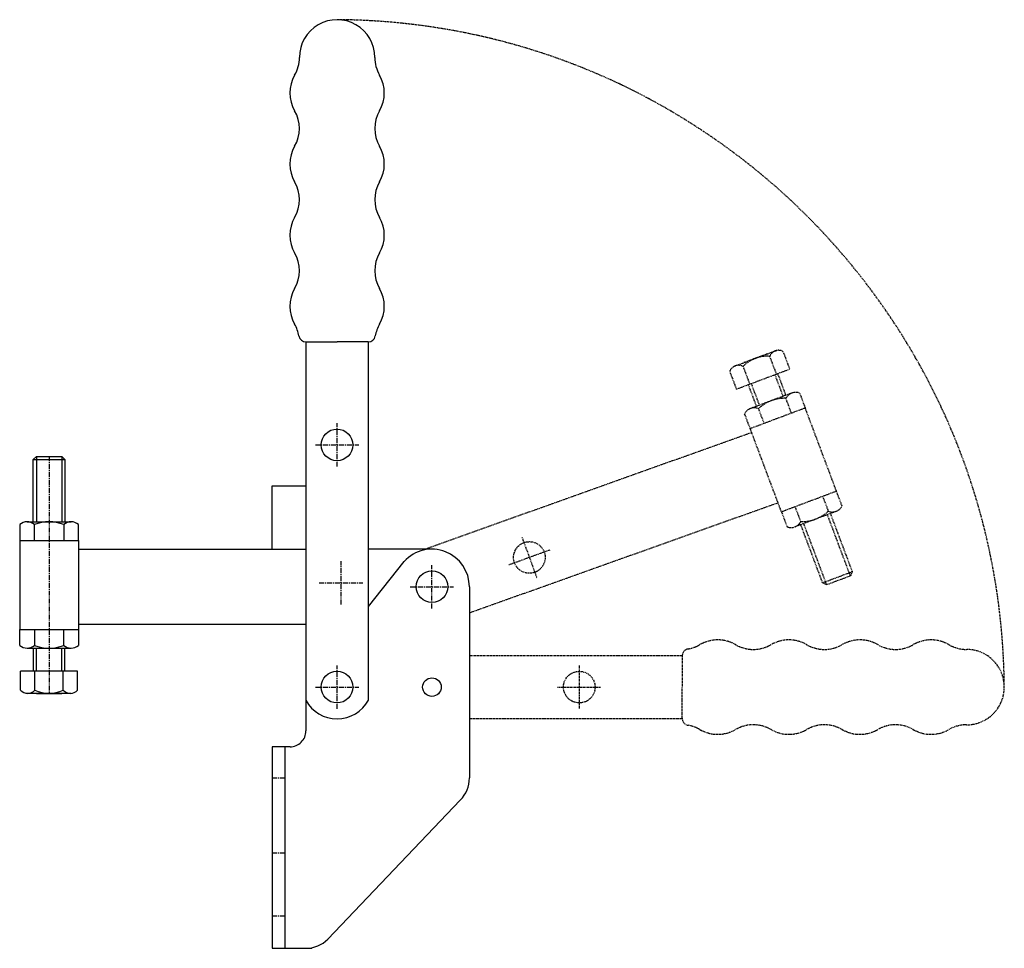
# Model space of a CAD drawing. Extents: x 166 to 415, y 57 to 292.
import ezdxf

# ---------------------------------------------------------------- set-up
doc = ezdxf.new("R2010")
doc.units = 0
doc.linetypes.add('CENTER', pattern=[2, 1.25, -0.25, 0.25, -0.25])
doc.linetypes.add('HIDDEN', pattern=[0.375, 0.25, -0.125])
doc.layers.get('0').update_dxf_attribs({"linetype": 'CONTINUOUS'})
doc.layers.add('BRAUER-1', color=1, linetype='CENTER')
doc.layers.add('BRAUER-5', color=4, linetype='HIDDEN')

# ---------------------------------------------------------------- blocks, each defined once
blk = doc.blocks.new('V3003CS_SP')
for p, q in [((-4, 4.746875), (-3.999999, 20.499999)), ((-3.999999, 20.499999), (-3.199999, 21.299999)), ((-3.999999, 20.499999), (4.000001, 20.499999)), ((-3.199999, 21.299999), (-3.2, 4.746875)), ((-3.199999, 21.299999), (3.200001, 21.299999)), ((3.200001, 21.299999), (3.2, 4.746875)), ((3.200001, 21.299999), (4.000001, 20.499999)), ((4.000001, 20.499999), (4, 4.746875)), ((-7.44, 4.034844), (-7.44, 0)), ((-5.58, 4.746875), (5.58, 4.746875)), ((-3.72, 0), (-3.72, 4.034844)), ((3.72, 4.034844), (3.72, 0)), ((7.44, 0), (7.44, 4.034844)), ((-7.44, 0), (-7.440001, -22.500001)), ((-7.44, 0), (7.44, 0)), ((-7.44, 0), (7.44, 0)), ((7.44, 0), (7.439999, -22.500001)), ((-7.440001, -26.534845), (-7.440001, -22.500001)), ((-7.440001, -22.500001), (7.439999, -22.500001)), ((-7.440001, -22.500001), (7.439999, -22.500001)), ((-3.720001, -22.500001), (-3.720001, -26.534845)), ((3.719999, -26.534845), (3.719999, -22.500001)), ((7.439999, -22.500001), (7.439999, -26.534845)), ((-5.580001, -27.246876), (5.579999, -27.246876)), ((-4, -27.246876), (-4.000001, -33.100001)), ((-3.200001, -33.100001), (-3.2, -27.246876)), ((3.199999, -33.100001), (3.2, -27.246876)), ((3.999999, -33.100001), (4, -27.246876)), ((-7.200001, -37.900001), (-7.200001, -33.100001)), ((7.199999, -33.100001), (-7.200001, -33.100001)), ((-3.600001, -37.900001), (-3.600001, -33.100001)), ((3.599999, -37.900001), (3.599999, -33.100001)), ((7.199999, -37.900001), (7.199999, -33.100001)), ((5.599999, -38.700001), (-5.800002, -38.700001)), ((-3.200001, -38.700001), (3.199999, -38.700001))]:
    blk.add_line(p, q)
for centre, radius, start, end in [((-5.58, 1.89875), 2.832401, 48.952335, 131.04766), ((0, -5.340234), 10.086153, 68.356984, 111.643015), ((5.58, 1.89875), 2.832401, 48.952335, 131.04766), ((-5.580001, -24.398751), 2.832401, 228.95234, 311.047662), ((0, -17.159767), 10.086154, 248.35698, 291.643013), ((5.579999, -24.398751), 2.832401, 228.95234, 311.047662), ((-5.400001, -36.275001), 2.425, 222.075022, 317.924978), ((-0.000001, -30.200001), 8.5, 244.942385, 295.057615), ((5.399999, -36.275001), 2.425, 222.075022, 317.924978)]:
    blk.add_arc(centre, radius, start, end)
at = {"layer": 'BRAUER-1'}
blk.add_line((0.000001, 21.299999), (-0.000001, -38.700001), dxfattribs=at)

msp = doc.modelspace()

# ---------------------------------------------------------------- linework, layer by layer
for p, q in [((238.469649, 210.370736), (238.504318, 111.910395)), ((238.519651, 210.370042), (246.409649, 210.370042)), ((254.299648, 210.370041), (246.409649, 210.370042)), ((254.349663, 119.698219), (254.349649, 210.370736)), ((230.009664, 173.909832), (238.492847, 173.911656)), ((230.009664, 157.909832), (230.009664, 173.909832)), ((180.939999, 157.909833), (238.496288, 157.909832)), ((270.409664, 157.909831), (254.349664, 157.909832)), ((254.349664, 143.396189), (263.399604, 154.821466)), ((279.909664, 148.409831), (279.909663, 100.014323)), ((180.939998, 138.909832), (238.500374, 138.909832)), ((230, 107.908979), (229.999999, 56.908979)), ((234.504318, 107.908979), (230, 107.908979)), ((233.2, 107.908979), (233.199999, 56.908979)), ((277.595806, 94.42818), (244.09046, 59.222835)), ((229.999999, 56.908979), (239.999999, 56.908979))]:
    msp.add_line(p, q)
for centre, radius in [((246.409665, 184.309832), 4), ((270.409664, 148.409831), 4), ((246.409663, 123.009832), 4), ((270.409663, 123.009831), 2.35)]:
    msp.add_circle(centre, radius)
for centre, radius, start, end in [((246.409663, 282.370043), 9.538936, 359.999989, 179.999994), ((227.870727, 282.370045), 9, 329.999987, 359.999994), ((264.948593, 282.370041), 9, 179.999989, 209.999999), ((243.459182, 273.37004), 9, 149.999978, 209.999974), ((249.360136, 273.370041), 9, 329.999999, 30.000002), ((227.870722, 264.370045), 9, 329.999987, 30.000004), ((264.948593, 264.370041), 9, 149.999989, 209.999999), ((243.459177, 255.37004), 9, 149.999978, 209.999974), ((249.360135, 255.370041), 9, 329.999999, 29.999999), ((227.870717, 246.370045), 9, 329.999987, 30.000004), ((264.948592, 246.370041), 9, 149.999989, 210.000002), ((243.459172, 237.37004), 9, 149.999978, 209.999974), ((249.360135, 237.370041), 9, 329.999999, 29.999999), ((227.870712, 228.370045), 9, 329.999987, 30.000004), ((264.948592, 228.370041), 9, 149.999989, 209.999999), ((243.459167, 219.37004), 9, 149.999978, 209.999974), ((249.360134, 219.370041), 9, 329.999999, 29.999999), ((227.870707, 210.370045), 9, 9.594049, 29.999994), ((264.948591, 210.370041), 9, 149.999989, 170.405931), ((238.519651, 212.170042), 1.8, 189.594055, 270), ((254.299648, 212.170041), 1.8, 270, 350.40593), ((270.409664, 148.409831), 9.5, 359.999989, 137.552921), ((246.409663, 124.009832), 9.035132, 208.62455, 331.496964), ((234.504318, 111.908979), 4, 269.999989, 0.020283), ((272.009663, 100.014324), 7.9, 314.999999, 359.999993), ((238.504317, 64.808979), 7.9, 269.999993, 314.999999)]:
    msp.add_arc(centre, radius, start, end)
at = {"layer": 'BRAUER-1'}
for p, q in [((246.409665, 178.809832), (246.409665, 189.809832)), ((240.909665, 184.309832), (251.909665, 184.309832)), ((247.409664, 143.909832), (247.409664, 154.909832)), ((270.409664, 142.909831), (270.409664, 153.909831)), ((241.909664, 149.409832), (252.909664, 149.409832)), ((264.909664, 148.409831), (275.909664, 148.409831)), ((246.409663, 117.509832), (246.409663, 128.509832)), ((240.909663, 123.009832), (251.909663, 123.009832)), ((233.2, 100.001102), (230, 100)), ((233.2, 80.951101), (230, 80.949999)), ((233.199999, 65.048476), (229.999999, 65.047374))]:
    msp.add_line(p, q, dxfattribs=at)
at = {"layer": 'BRAUER-5'}
for p, q in [((347.015691, 204.223733), (357.687975, 208.231522)), ((355.253945, 207.317465), (349.262487, 205.067478)), ((359.279854, 207.974774), (360.967344, 203.481181)), ((355.909659, 206.709157), (357.597149, 202.215563)), ((345.799075, 202.912305), (347.486564, 198.418711)), ((347.486564, 198.418711), (360.967344, 203.481181)), ((349.169269, 204.177922), (350.856759, 199.684329)), ((357.222682, 202.074939), (359.280409, 196.595447)), ((360.029341, 196.876695), (357.971615, 202.356188)), ((350.482293, 199.543705), (352.540019, 194.064212)), ((351.231225, 199.824953), (353.288951, 194.345461)), ((361.508483, 197.432161), (351.060879, 193.508747)), ((363.500072, 197.419485), (364.918563, 193.642204)), ((361.436028, 192.334399), (360.017537, 196.11168)), ((350.988425, 188.410986), (349.569933, 192.188266)), ((364.918563, 193.642204), (350.988425, 188.410986)), ((364.918563, 193.642204), (350.988425, 188.410986)), ((353.052468, 193.496071), (354.470959, 189.71879)), ((372.828671, 172.578485), (364.918563, 193.642204)), ((351.360946, 187.419003), (268.73456, 157.909831)), ((358.898532, 167.347267), (350.988425, 188.410986)), ((372.828671, 172.578485), (358.898532, 167.347267)), ((372.828671, 172.578485), (358.898532, 167.347267)), ((374.247162, 168.801205), (372.828671, 172.578485)), ((358.042591, 169.626541), (279.909664, 141.757859)), ((369.346136, 171.270681), (370.764627, 167.4934)), ((358.898532, 167.347267), (360.317024, 163.569987)), ((372.756217, 167.480724), (362.308613, 163.55731)), ((363.799558, 164.877791), (362.381067, 168.655072)), ((376.347565, 151.147551), (370.528143, 166.64401)), ((371.277076, 166.925259), (376.815249, 152.177732)), ((369.325927, 149.365249), (363.787754, 164.112776)), ((370.356108, 148.897565), (364.536686, 164.394024)), ((293.199074, 160.983739), (296.961295, 150.64712)), ((300.248494, 157.69654), (289.911875, 153.934318)), ((376.815249, 152.177732), (369.325927, 149.365249)), ((376.815249, 152.177732), (376.347565, 151.147551)), ((376.347565, 151.147551), (370.356108, 148.897565)), ((370.356108, 148.897565), (369.325927, 149.365249)), ((333.770567, 130.949829), (279.909664, 130.931848)), ((333.769873, 130.899827), (333.769873, 123.009829)), ((307.709663, 128.50983), (307.709663, 117.50983)), ((302.209663, 123.00983), (313.209663, 123.00983)), ((333.769872, 115.11983), (333.769873, 123.009829)), ((279.909663, 115.069831), (333.770567, 115.069829))]:
    msp.add_line(p, q, dxfattribs=at)
for centre in [(295.080185, 155.815429), (307.709663, 123.00983)]:
    msp.add_circle(centre, 4, dxfattribs=at)
for centre, radius, start, end in [((245.228129, 121.828298), 170.084785, 0.39802, 89.601983), ((358.166042, 205.820697), 2.425, 62.657806, 158.507762), ((348.055458, 202.023845), 2.425, 62.657806, 158.507762), ((355.246479, 198.235067), 8.5, 85.525169, 135.640399), ((362.509771, 194.765845), 2.832401, 69.535124, 151.630446), ((359.830908, 186.027253), 10.086154, 88.939764, 132.225797), ((352.062167, 190.842432), 2.832401, 69.535124, 151.630446), ((363.986187, 174.962218), 10.086153, 268.939768, 312.225799), ((371.754929, 170.147039), 2.832401, 249.535119, 331.630444), ((361.307325, 166.223626), 2.832401, 249.535119, 331.630444), ((342.769871, 125.960311), 9, 59.999978, 119.999974), ((360.769871, 125.960306), 9, 59.999978, 119.999974), ((378.769871, 125.960301), 9, 59.999978, 119.999974), ((396.769871, 125.960296), 9, 59.999978, 119.999974), ((335.569873, 130.899827), 1.8, 99.594055, 180), ((333.769876, 141.548771), 9, 279.594049, 299.999994), ((351.769876, 141.548766), 9, 239.999987, 300.000004), ((369.769876, 141.548761), 9, 239.999987, 300.000004), ((387.769876, 141.548756), 9, 239.999987, 300.000004), ((405.769876, 141.548751), 9, 239.999987, 269.999994), ((405.769874, 123.009815), 9.538936, 269.999989, 89.999994), ((335.569872, 115.11983), 1.8, 180, 260.40593), ((333.769872, 104.470887), 9, 59.999989, 80.405931), ((342.769872, 120.059344), 9, 239.999999, 299.999999), ((351.769872, 104.470886), 9, 59.999989, 119.999999), ((360.769872, 120.059343), 9, 239.999999, 299.999999), ((369.769872, 104.470886), 9, 59.999989, 120.000002), ((378.769872, 120.059343), 9, 239.999999, 299.999999), ((387.769872, 104.470885), 9, 59.999989, 119.999999), ((396.769872, 120.059342), 9, 239.999999, 300.000002), ((405.769872, 104.470885), 9, 89.999989, 119.999999)]:
    msp.add_arc(centre, radius, start, end, dxfattribs=at)

# ---------------------------------------------------------------- block references
msp.add_blockref('V3003CS_SP', (173.499999, 160.105282))

doc.saveas('drawing.dxf')
